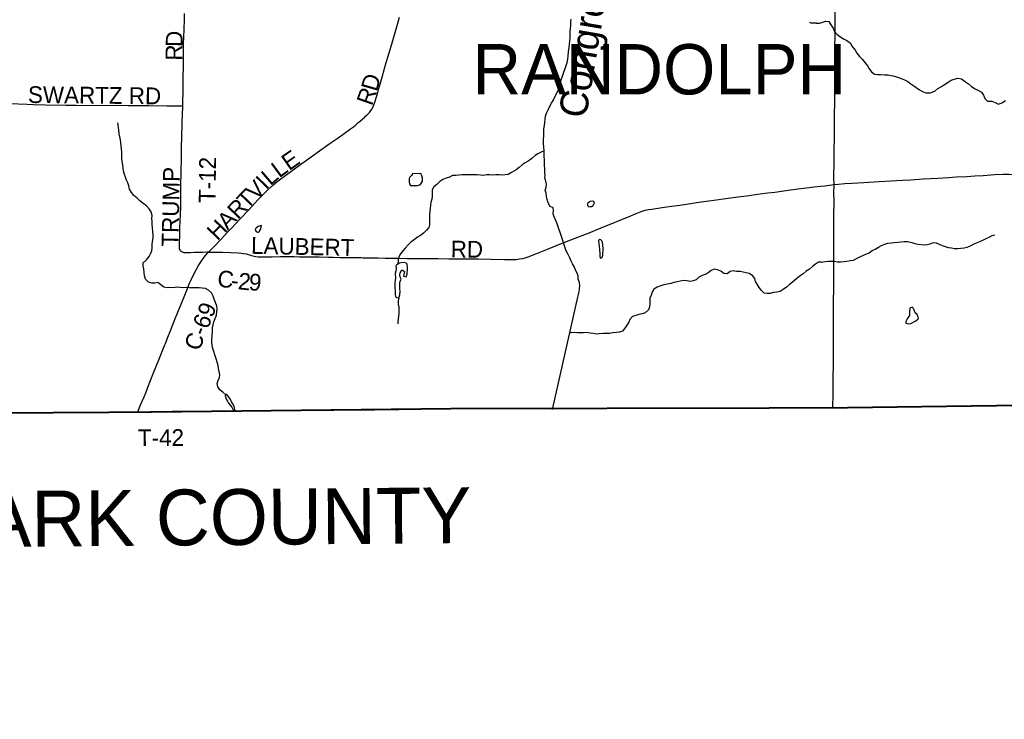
# Model space of a CAD drawing. Header units: feet. Extents: x 2113747 to 2516209, y 960708 to 1356798.
# Tile 17 of 244: x 2299312 to 2316941, y 1085339 to 1097869. Entities that reach past the tile are written whole.
import ezdxf

# ---------------------------------------------------------------- set-up
doc = ezdxf.new("R2010")
doc.units = ezdxf.units.FT
doc.header["$MEASUREMENT"] = 0
doc.linetypes.add('OhDOT_USTN3', pattern=[0.22, 0.165, -0.055])
for name, color, linetype in [('0_Xref', 7, 'Continuous'), ('GM_X_Adjacent_County', 251, 'OhDOT_USTN3'), ('GM_X_Adjacent_County_Text', 251, 'Continuous'), ('GM_X_County', 251, 'OhDOT_USTN3'), ('GM_X_County_Road', 3, 'Continuous'), ('GM_X_County_Road_Text', 3, 'Continuous'), ('GM_X_Minor_Lake', 5, 'Continuous'), ('GM_X_Minor_River', 5, 'Continuous'), ('GM_X_Minor_River_Text', 5, 'Continuous'), ('GM_X_State_Route', 1, 'Continuous'), ('GM_X_Township', 251, 'OhDOT_USTN3'), ('GM_X_Township_Road', 4, 'Continuous'), ('GM_X_Township_Road_Text', 4, 'Continuous'), ('GM_X_Township_Text', 251, 'Continuous')]:
    doc.layers.add(name, color=color, linetype=linetype)
doc.styles.add('Styledgn030', font='dgn030.shx')
doc.styles.add('Styledgn031', font='dgn031.shx')

# ---------------------------------------------------------------- blocks, each defined once
blk = doc.blocks.new('POR')
at = {"layer": 'GM_X_Adjacent_County', "flags": 128}
blk.add_lwpolyline([(2346501, 996686), (2346283, 996665), (2345680, 996660), (2344145, 996646), (2344130, 996649), (2344060, 996659), (2344005, 996663), (2343946, 996664), (2343923, 996665), (2343899, 996665), (2343806, 996663), (2343772, 996662), (2343731, 996662), (2343640, 996661), (2343440, 996660), (2343358, 996661), (2343347, 996661), (2343337, 996662), (2343275, 996668), (2343254, 996670), (2343129, 996670), (2342883, 996665), (2342703, 996664), (2342492, 996666), (2342051, 996672), (2342025, 996674), (2342005, 996677), (2341988, 996683), (2338743, 996679), (2335510, 996692), (2333434, 996701), (2332100, 996700), (2329181, 996697), (2329152, 995411), (2329124, 994175), (2326840, 994249), (2326566, 994258), (2323302, 994364), (2318495, 994521), (2318418, 991580), (2318389, 990457), (2318357, 989169), (2318255, 985163), (2318188, 982547), (2318166, 981646), (2318061, 978159), (2317909, 973125), (2317887, 972409), (2317774, 968635), (2317750, 967874), (2315491, 967887), (2314260, 967896), (2311196, 967914), (2309088, 967943), (2307368, 967969), (2304256, 968014), (2303811, 968017), (2303354, 968019), (2303003, 968024), (2302648, 968030), (2302233, 968036), (2301830, 968022), (2300402, 968044), (2300069, 968049), (2297101, 968095), (2296592, 968103), (2292919, 968108), (2288216, 968150), (2287501, 968160), (2286951, 968168), (2285626, 968187), (2280722, 968218), (2272659, 968235), (2270238, 968238), (2265711, 968240), (2264331, 968240), (2260640, 968285), (2260946, 968539), (2261456, 968823), (2262477, 969650), (2262984, 969822), (2263502, 969934), (2264011, 970226), (2264085, 970742), (2263732, 971249), (2263225, 971652), (2263021, 971730), (2262781, 971821), (2262721, 971844), (2262214, 971872), (2261703, 971959), (2260105, 972490), (2259584, 972510), (2259079, 972653), (2258559, 972903), (2258050, 972955), (2257525, 973068), (2256998, 973008), (2256626, 972503), (2255796, 970471), (2255025, 968928), (2254521, 968572), (2253837, 968476), (2253355, 968407), (2252800, 968322), (2251259, 968089), (2245496, 967220), (2243670, 966925), (2240387, 966394), (2235785, 965650), (2235507, 965607), (2232817, 965186), (2232372, 965117), (2231408, 964969), (2231146, 964928), (2230233, 964788), (2224423, 963889), (2224410, 963887), (2223431, 963729), (2220392, 963239), (2216348, 962587), (2213677, 962155), (2211388, 961785), (2205329, 960811), (2204689, 960708), (2204662, 968294), (2204646, 972822), (2204646, 972877), (2204618, 980822), (2204600, 985576), (2204621, 987650), (2204548, 994125), (2204539, 995545), (2204528, 997304), (2204524, 998046), (2204498, 1002246), (2204460, 1006231), (2204446, 1007585), (2204396, 1012421), (2204391, 1012891), (2204405, 1018278), (2204394, 1019758), (2204396, 1020517), (2204379, 1020841), (2204391, 1021803), (2204388, 1022494), (2204388, 1022770), (2204388, 1022837), (2204387, 1023044), (2204303, 1026249), (2204359, 1029499), (2204344, 1030439), (2204262, 1034310), (2204255, 1035776), (2204229, 1040690), (2204199, 1046565), (2204184, 1049044), (2204131, 1055650), (2204109, 1058317), (2204108, 1058407), (2204102, 1059211), (2204097, 1059892), (2204085, 1062073), (2204074, 1062671), (2204592, 1062652), (2205426, 1062621), (2210448, 1062486), (2212077, 1062442), (2214252, 1062298), (2216024, 1062234), (2218716, 1062135), (2224371, 1061928), (2226221, 1061860), (2226856, 1061837), (2228638, 1061772), (2234873, 1061544), (2237828, 1061436), (2239174, 1061390), (2240259, 1061347), (2240479, 1061338), (2245773, 1061157), (2247613, 1061077), (2251064, 1060965), (2252022, 1060939), (2254917, 1060860), (2259350, 1060738), (2259905, 1060723), (2262069, 1060670), (2262468, 1060662), (2262494, 1060660), (2262578, 1060658), (2262905, 1060648), (2263523, 1060622), (2264179, 1060605), (2264764, 1060590), (2266030, 1060558), (2267009, 1060529), (2267105, 1064278), (2267119, 1064405), (2267123, 1064546), (2267218, 1067680), (2267224, 1068546), (2267310, 1072879), (2267407, 1076551), (2267570, 1083741), (2267583, 1084035), (2267594, 1084592), (2267628, 1085890), (2267674, 1087762), (2267760, 1089304), (2267778, 1090418), (2268200, 1090405), (2270733, 1090435), (2271751, 1090471), (2272585, 1090487), (2273842, 1090511), (2274067, 1090515), (2275300, 1090545), (2275354, 1090544), (2275965, 1090561), (2276111, 1090564), (2279737, 1090638), (2280571, 1090646), (2281184, 1090660), (2283974, 1090692), (2287536, 1090733), (2291695, 1090779), (2294190, 1090795), (2294565, 1090800), (2298147, 1090820), (2299145, 1090827), (2299895, 1090831), (2301402, 1090840), (2307056, 1090903), (2313863, 1090917), (2318107, 1090974), (2324108, 1091056), (2326732, 1091091), (2326938, 1091094), (2328615, 1091117), (2328725, 1091118), (2331837, 1091161), (2333216, 1091180), (2335157, 1091206), (2341799, 1091296), (2342697, 1091308), (2345661, 1091348), (2348514, 1091386), (2352195, 1091435), (2355371, 1091477), (2358848, 1091522), (2358880, 1089100), (2358989, 1081862), (2359077, 1075795), (2359100, 1074264), (2359117, 1073113), (2359120, 1072859), (2359123, 1070999), (2359121, 1070553), (2359149, 1069014), (2359151, 1068908), (2359157, 1068672), (2359167, 1068297), (2359175, 1067907), (2359177, 1067589), (2359186, 1066908), (2359192, 1066862), (2359197, 1066642), (2359199, 1066419), (2359201, 1066097), (2359204, 1065780), (2359209, 1065466), (2359220, 1064937), (2359220, 1064806), (2359227, 1064612), (2359227, 1064330), (2359261, 1063309), (2359263, 1063113), (2359267, 1062870), (2359287, 1061492), (2359309, 1060000), (2359372, 1054688), (2359375, 1054438), (2359384, 1053642), (2359405, 1051846), (2359411, 1051373), (2359435, 1049379), (2359498, 1044029), (2359500, 1043884), (2359531, 1041219), (2359561, 1038682), (2359563, 1038569), (2359598, 1035611), (2359633, 1032629), (2359687, 1028035), (2359700, 1026946), (2359745, 1022879), (2359781, 1019525), (2359871, 1011833), (2360041, 1004528), (2360047, 1003475), (2360075, 1000767), (2360086, 1000743), (2360092, 1000724), (2360095, 1000700), (2360092, 1000665), (2360090, 1000651), (2360085, 1000617), (2360080, 1000554), (2360079, 1000500), (2360082, 1000454), (2360084, 1000441), (2360087, 1000429), (2360088, 1000406), (2360088, 1000358), (2360097, 998033), (2360102, 996698), (2359652, 996691), (2358952, 996686), (2358943, 996687), (2358419, 996691), (2358033, 996691), (2357318, 996684), (2357119, 996682), (2357033, 996681), (2356729, 996679), (2356356, 996674), (2355850, 996669), (2355636, 996665), (2355399, 996667), (2355207, 996668), (2354923, 996669), (2354630, 996666), (2354311, 996664), (2353876, 996661), (2353810, 996664), (2353790, 996667), (2353730, 996667), (2353580, 996667), (2353354, 996664), (2353227, 996661), (2352936, 996661), (2352543, 996665), (2351984, 996653), (2350868, 996644), (2350165, 996644), (2349779, 996645), (2349617, 996647), (2349487, 996647), (2349403, 996652), (2349327, 996658), (2349265, 996660), (2349206, 996662), (2349161, 996661), (2349080, 996658), (2348736, 996661), (2347330, 996649), (2347068, 996654), (2346837, 996655), (2346771, 996660), (2346660, 996673), (2346582, 996686), (2346523, 996692), (2346501, 996686)], dxfattribs=at)
at = {"layer": 'GM_X_County', "flags": 128}
blk.add_lwpolyline([(2353397, 1222451), (2356858, 1222526), (2358764, 1222568), (2364180, 1222723), (2365829, 1222755), (2369645, 1222836), (2372194, 1222881), (2374472, 1222924), (2379690, 1223029), (2379735, 1219826), (2379742, 1219374), (2379833, 1216178), (2380014, 1209139), (2380003, 1203413), (2380022, 1202249), (2380179, 1195356), (2380181, 1194352), (2380359, 1187412), (2380412, 1186569), (2380419, 1184193), (2380463, 1181823), (2380682, 1170163), (2380746, 1166807), (2380771, 1165044), (2380824, 1161382), (2380824, 1161039), (2380878, 1157552), (2380892, 1156694), (2381026, 1152330), (2381034, 1152023), (2381158, 1145150), (2381235, 1140057), (2381269, 1137568), (2381334, 1132856), (2381336, 1132676), (2381343, 1132210), (2381380, 1130882), (2381388, 1130504), (2381409, 1129491), (2381422, 1128859), (2381524, 1123853), (2381544, 1122872), (2381624, 1118858), (2381679, 1116097), (2382044, 1104151), (2382074, 1096083), (2382125, 1091787), (2380307, 1091766), (2379221, 1091753), (2378988, 1091751), (2374063, 1091696), (2368829, 1091637), (2365146, 1091594), (2364291, 1091584), (2363494, 1091575), (2360811, 1091544), (2360599, 1091542), (2358848, 1091522), (2355371, 1091477), (2352195, 1091435), (2348514, 1091386), (2345661, 1091348), (2342697, 1091308), (2341799, 1091296), (2335157, 1091206), (2333216, 1091180), (2331837, 1091161), (2328725, 1091118), (2328615, 1091117), (2326938, 1091094), (2326732, 1091091), (2324108, 1091056), (2318107, 1090974), (2313863, 1090917), (2307056, 1090903), (2301402, 1090840), (2299895, 1090831), (2299145, 1090827), (2298147, 1090820), (2294565, 1090800), (2294190, 1090795), (2291695, 1090779), (2287536, 1090733), (2283974, 1090692), (2281184, 1090660), (2280571, 1090646), (2279737, 1090638), (2276111, 1090564), (2275965, 1090561), (2275354, 1090544), (2275300, 1090545), (2274067, 1090515), (2274049, 1092053), (2274045, 1093010), (2274019, 1094549), (2274003, 1096382), (2273944, 1101977), (2273923, 1103969), (2273928, 1105260), (2273895, 1107881), (2273890, 1108659), (2273892, 1109492), (2273890, 1109708), (2273889, 1109866), (2273885, 1110318), (2273884, 1110420), (2273881, 1110748), (2273878, 1111173), (2273872, 1111794), (2273868, 1112294), (2273861, 1113069), (2273860, 1113281), (2273857, 1113575), (2273857, 1113636), (2273852, 1114201), (2273851, 1114281), (2273848, 1114656), (2273845, 1115019), (2273878, 1116829), (2273877, 1118817), (2273859, 1119170), (2273866, 1121327), (2273809, 1124393), (2273800, 1125028), (2273794, 1125938), (2273794, 1126045), (2273791, 1126395), (2273784, 1127599), (2273782, 1127896), (2273782, 1128013), (2273776, 1128908), (2273762, 1131307), (2273735, 1134958), (2273727, 1137672), (2273708, 1143906), (2273707, 1144117), (2273652, 1147706), (2273648, 1148193), (2273645, 1148717), (2273636, 1149823), (2273632, 1150488), (2273596, 1155295), (2273585, 1158808), (2273560, 1160546), (2273539, 1163372), (2273486, 1167056), (2273465, 1168621), (2273462, 1168895), (2273426, 1173044), (2273428, 1173104), (2273415, 1174720), (2273392, 1176176), (2273394, 1176620), (2273384, 1177023), (2273358, 1177776), (2273351, 1179125), (2273359, 1179654), (2273321, 1182083), (2273216, 1187364), (2273164, 1190519), (2273176, 1191453), (2273228, 1192712), (2273152, 1195400), (2273193, 1198453), (2273071, 1206556), (2272991, 1215563), (2272975, 1216501), (2272977, 1217406), (2272968, 1218487), (2272962, 1219225), (2272959, 1219527), (2272955, 1219996), (2272952, 1220381), (2272949, 1220734), (2272946, 1221095), (2272941, 1221646), (2274226, 1221624), (2276584, 1221584), (2279436, 1221567), (2287284, 1221586), (2287634, 1221587), (2288155, 1221588), (2289133, 1221589), (2291838, 1221592), (2294724, 1221588), (2295595, 1221591), (2298613, 1221605), (2299175, 1221609), (2303374, 1221676), (2308426, 1221766), (2313088, 1221841), (2315600, 1221874), (2319071, 1221920), (2326584, 1222061), (2327982, 1222076), (2333341, 1222133), (2335682, 1222157), (2338510, 1222201), (2341239, 1222245), (2343737, 1222286), (2344324, 1222288), (2349300, 1222361), (2350843, 1222395), (2353397, 1222451)], dxfattribs=at)
at = {"layer": 'GM_X_County_Road', "flags": 128}
for points in [[(2302692, 1093704), (2302782, 1093797), (2302924, 1093946), (2303029, 1094055), (2303114, 1094146), (2303253, 1094295), (2303419, 1094472), (2303578, 1094642), (2303678, 1094746), (2303755, 1094822), (2303837, 1094897), (2303914, 1094964), (2303962, 1095003), (2304076, 1095086), (2304166, 1095152), (2304256, 1095217), (2304406, 1095322), (2304529, 1095410), (2304831, 1095630), (2304909, 1095684), (2304996, 1095744), (2305098, 1095815), (2305237, 1095913), (2305290, 1095953), (2305332, 1095989), (2305355, 1096008), (2305375, 1096025), (2305389, 1096039), (2305414, 1096060), (2305453, 1096094), (2305466, 1096105), (2305483, 1096120), (2305505, 1096139), (2305527, 1096159), (2305544, 1096175), (2305575, 1096209), (2305600, 1096240), (2305621, 1096273), (2305635, 1096300), (2305654, 1096342), (2305673, 1096391), (2305703, 1096489), (2305725, 1096568), (2305744, 1096637), (2305778, 1096757), (2305801, 1096839), (2305845, 1096994), (2305876, 1097101), (2305904, 1097198), (2305949, 1097353), (2306021, 1097598), (2306081, 1097807), (2306112, 1097914)], [(2313892, 1094917), (2313893, 1094917), (2313975, 1094925), (2314086, 1094933), (2314220, 1094940), (2314426, 1094952), (2314698, 1094969), (2315121, 1094994), (2315265, 1095003), (2315488, 1095017), (2315750, 1095031), (2315946, 1095044), (2316077, 1095052), (2316270, 1095063), (2316415, 1095071), (2316565, 1095080), (2316772, 1095094), (2316919, 1095102), (2317027, 1095104), (2317335, 1095099), (2317673, 1095094), (2317834, 1095093), (2318018, 1095090)], [(2302692, 1093704), (2302773, 1093705), (2302852, 1093704), (2302947, 1093703), (2303094, 1093700), (2303222, 1093695), (2303281, 1093690), (2303322, 1093683), (2303367, 1093673), (2303464, 1093643), (2303509, 1093631), (2303541, 1093626), (2303581, 1093624), (2303709, 1093623), (2303834, 1093624), (2303984, 1093625), (2304060, 1093625), (2304224, 1093625), (2304322, 1093623), (2304453, 1093621), (2304491, 1093621), (2304506, 1093621), (2304529, 1093621), (2304673, 1093620), (2304830, 1093617), (2304922, 1093615), (2305043, 1093612), (2305223, 1093611), (2305341, 1093609), (2305427, 1093608), (2305456, 1093607), (2305479, 1093607), (2305551, 1093605), (2305649, 1093603), (2305675, 1093602), (2305685, 1093602), (2305730, 1093602), (2305858, 1093601), (2305989, 1093600), (2306094, 1093598), (2306258, 1093595), (2306439, 1093595), (2306514, 1093594), (2306573, 1093594), (2306621, 1093593), (2306676, 1093593), (2306804, 1093592), (2306998, 1093589), (2307218, 1093587), (2307392, 1093585), (2307523, 1093584), (2307752, 1093581), (2307992, 1093576), (2308146, 1093575), (2308199, 1093577), (2308258, 1093584), (2308320, 1093595), (2308365, 1093606), (2308418, 1093624), (2308525, 1093665), (2308614, 1093701), (2308760, 1093759), (2308964, 1093840), (2309044, 1093872), (2309180, 1093927), (2309538, 1094066), (2309651, 1094111), (2309797, 1094170), (2309933, 1094226), (2310046, 1094272), (2310210, 1094338), (2310352, 1094396), (2310409, 1094419), (2310460, 1094440), (2310513, 1094457), (2310570, 1094468), (2310629, 1094478), (2310817, 1094505), (2310983, 1094527), (2311129, 1094550), (2311515, 1094607), (2311651, 1094626), (2311827, 1094650), (2311908, 1094660), (2312042, 1094679), (2312168, 1094696), (2312279, 1094711), (2312376, 1094723), (2312523, 1094742), (2312708, 1094766), (2312832, 1094783), (2313030, 1094810), (2313242, 1094838), (2313398, 1094857), (2313535, 1094873), (2313649, 1094886), (2313727, 1094895), (2313892, 1094917)], [(2301427, 1090849), (2301482, 1090982), (2301541, 1091117), (2301569, 1091187), (2301619, 1091316), (2301698, 1091514), (2301816, 1091810), (2301904, 1092032), (2301920, 1092072), (2301964, 1092185), (2302017, 1092316), (2302092, 1092501), (2302145, 1092632), (2302213, 1092802), (2302255, 1092906), (2302302, 1093025), (2302354, 1093149), (2302377, 1093200), (2302424, 1093297), (2302477, 1093399), (2302515, 1093467), (2302559, 1093536), (2302599, 1093592), (2302641, 1093646), (2302682, 1093693), (2302692, 1093704)], [(2299145, 1090830), (2299321, 1090830), (2299496, 1090830), (2299632, 1090832), (2299797, 1090833), (2299927, 1090833), (2299961, 1090834), (2300162, 1090834), (2300326, 1090835), (2300577, 1090835), (2300654, 1090836), (2300724, 1090837), (2300794, 1090839), (2300871, 1090841), (2300978, 1090844), (2301106, 1090846), (2301285, 1090847), (2301427, 1090849)]]:
    blk.add_lwpolyline(points, dxfattribs=at)
at = {"layer": 'GM_X_Minor_Lake'}
for p, q in [((2306493, 1095114), (2306341, 1095110)), ((2306308, 1094897), (2306436, 1094898)), ((2309553, 1094525), (2309577, 1094541)), ((2303579, 1094164), (2303546, 1094138)), ((2309693, 1093761), (2309701, 1093671)), ((2306204, 1093521), (2306142, 1093512)), ((2315270, 1092431), (2315358, 1092476)), ((2303133, 1090880), (2303159, 1090880))]:
    blk.add_line(p, q, dxfattribs=at)
at = {"layer": 'GM_X_Minor_Lake', "flags": 128}
for points in [[(2306341, 1095110), (2306337, 1095094), (2306327, 1095079), (2306315, 1095067), (2306295, 1095051), (2306286, 1095027), (2306284, 1094993), (2306286, 1094957), (2306292, 1094929), (2306308, 1094897)], [(2306436, 1094898), (2306486, 1094916), (2306508, 1094946), (2306523, 1094978), (2306525, 1095036), (2306507, 1095092), (2306493, 1095114)], [(2309577, 1094541), (2309587, 1094551), (2309603, 1094579), (2309589, 1094615), (2309569, 1094619), (2309525, 1094611), (2309507, 1094603), (2309477, 1094575), (2309478, 1094541), (2309500, 1094519), (2309528, 1094521), (2309553, 1094525)], [(2303546, 1094138), (2303537, 1094130), (2303529, 1094106), (2303549, 1094078), (2303579, 1094060), (2303589, 1094064), (2303607, 1094080), (2303625, 1094113), (2303633, 1094151), (2303642, 1094183), (2303620, 1094180), (2303579, 1094164)], [(2309701, 1093671), (2309699, 1093633), (2309705, 1093605), (2309713, 1093597), (2309739, 1093609), (2309743, 1093617), (2309753, 1093649), (2309758, 1093771), (2309746, 1093883), (2309736, 1093911), (2309718, 1093925), (2309700, 1093935), (2309686, 1093929), (2309678, 1093921), (2309678, 1093901), (2309693, 1093761)], [(2306142, 1093512), (2306114, 1093508), (2306092, 1093498), (2306056, 1093480), (2306046, 1093456), (2306051, 1093414), (2306045, 1093364), (2306035, 1093324), (2306039, 1093240), (2306030, 1093165), (2306028, 1093083), (2306036, 1093003), (2306033, 1092949), (2306039, 1092913), (2306059, 1092891), (2306101, 1092885), (2306117, 1092942), (2306124, 1093010), (2306120, 1093042), (2306118, 1093102), (2306120, 1093148), (2306126, 1093178), (2306141, 1093220), (2306125, 1093260), (2306121, 1093302), (2306125, 1093338), (2306157, 1093382), (2306175, 1093384), (2306199, 1093357), (2306189, 1093304), (2306185, 1093276), (2306229, 1093265), (2306251, 1093309), (2306249, 1093335), (2306254, 1093385), (2306254, 1093439), (2306250, 1093491), (2306230, 1093507), (2306204, 1093521)], [(2315358, 1092476), (2315401, 1092511), (2315405, 1092531), (2315382, 1092587), (2315346, 1092621), (2315329, 1092666), (2315317, 1092694), (2315294, 1092720), (2315251, 1092701), (2315241, 1092641), (2315244, 1092569), (2315205, 1092514), (2315178, 1092464), (2315180, 1092436), (2315217, 1092422), (2315270, 1092431)], [(2303159, 1090880), (2303165, 1090892), (2303161, 1090916), (2303151, 1090950), (2303131, 1090990), (2303106, 1091028), (2303086, 1091068), (2303042, 1091128), (2303014, 1091160), (2302988, 1091137), (2303000, 1091087), (2303032, 1091038), (2303053, 1091002), (2303085, 1090958), (2303113, 1090932), (2303133, 1090880)]]:
    blk.add_lwpolyline(points, dxfattribs=at)
at = {"layer": 'GM_X_Minor_River', "flags": 128}
for points in [[(2308714, 1095140), (2308713, 1095202), (2308709, 1095256), (2308709, 1095363), (2308705, 1095413), (2308703, 1095467), (2308703, 1095521), (2308695, 1095591), (2308688, 1095649), (2308690, 1095711), (2308694, 1095799), (2308694, 1095856), (2308698, 1095916), (2308706, 1095972), (2308714, 1096030), (2308722, 1096086), (2308729, 1096140), (2308745, 1096196), (2308775, 1096257), (2308801, 1096311), (2308835, 1096373), (2308861, 1096423), (2308891, 1096489), (2308929, 1096551), (2308960, 1096616), (2308980, 1096676), (2308996, 1096738), (2309008, 1096792), (2309028, 1096856), (2309056, 1096932), (2309078, 1096993), (2309099, 1097047), (2309117, 1097105), (2309127, 1097161), (2309133, 1097219), (2309139, 1097291), (2309149, 1097370), (2309157, 1097430), (2309163, 1097486), (2309166, 1097542), (2309168, 1097596), (2309170, 1097660), (2309178, 1097766), (2309182, 1097829), (2309188, 1097879)], [(2313572, 1097807), (2313542, 1097807), (2313484, 1097804), (2313460, 1097816)], [(2313572, 1097807), (2313630, 1097808), (2313690, 1097825), (2313742, 1097842), (2313798, 1097838), (2313833, 1097777), (2313877, 1097715), (2313900, 1097659), (2313949, 1097602), (2314017, 1097554), (2314074, 1097519), (2314124, 1097497), (2314180, 1097454), (2314217, 1097388), (2314270, 1097325), (2314303, 1097267), (2314349, 1097212), (2314402, 1097158), (2314447, 1097102), (2314493, 1097043), (2314524, 1096991), (2314561, 1096937), (2314619, 1096892), (2314673, 1096887), (2314725, 1096885), (2314795, 1096884), (2314853, 1096883), (2314915, 1096870), (2314975, 1096856), (2315044, 1096835), (2315094, 1096818), (2315154, 1096792), (2315213, 1096761), (2315265, 1096720), (2315321, 1096682), (2315420, 1096613), (2315475, 1096582), (2315535, 1096559), (2315611, 1096558), (2315699, 1096587), (2315754, 1096636), (2315814, 1096670), (2315869, 1096707), (2315937, 1096752), (2315988, 1096787), (2316046, 1096806), (2316110, 1096820), (2316172, 1096807), (2316246, 1096758), (2316303, 1096719), (2316353, 1096671), (2316418, 1096632), (2316478, 1096602), (2316533, 1096573), (2316567, 1096519), (2316590, 1096457), (2316643, 1096410), (2316719, 1096407), (2316775, 1096384), (2316835, 1096358), (2316899, 1096381), (2316960, 1096422)], [(2301207, 1095047), (2301189, 1095099), (2301171, 1095161), (2301165, 1095212), (2301157, 1095268), (2301149, 1095330), (2301143, 1095384), (2301141, 1095440), (2301138, 1095494), (2301134, 1095558), (2301130, 1095608), (2301124, 1095664), (2301114, 1095718), (2301104, 1095771), (2301096, 1095827), (2301090, 1095889), (2301081, 1095939), (2301075, 1095989), (2301069, 1096021)], [(2308703, 1095521), (2308647, 1095499), (2308591, 1095469), (2308539, 1095436), (2308479, 1095382), (2308419, 1095334), (2308363, 1095304), (2308309, 1095270), (2308253, 1095223), (2308199, 1095179), (2308117, 1095131)], [(2308850, 1090888), (2309303, 1092898), (2309316, 1092948), (2309330, 1093000), (2309338, 1093050), (2309340, 1093104), (2309333, 1093162), (2309313, 1093222), (2309309, 1093276), (2309293, 1093328), (2309265, 1093386), (2309244, 1093438), (2309210, 1093494), (2309186, 1093546), (2309164, 1093606), (2309130, 1093666), (2309103, 1093720), (2309079, 1093780), (2309059, 1093834), (2309041, 1093896), (2309023, 1093952), (2309006, 1094004), (2308988, 1094060), (2308966, 1094124), (2308930, 1094231), (2308905, 1094285), (2308883, 1094341), (2308865, 1094395), (2308867, 1094449), (2308862, 1094499), (2308812, 1094525), (2308776, 1094587), (2308754, 1094651), (2308746, 1094703), (2308736, 1094763), (2308719, 1094815), (2308737, 1094865), (2308747, 1094923), (2308735, 1094979), (2308714, 1095035), (2308722, 1095086), (2308714, 1095128), (2308714, 1095140)], [(2303001, 1091149), (2302947, 1091200), (2302894, 1091241), (2302858, 1091293), (2302847, 1091351), (2302867, 1091405), (2302891, 1091459), (2302897, 1091511), (2302882, 1091571), (2302874, 1091623), (2302864, 1091677), (2302850, 1091737), (2302832, 1091793), (2302805, 1091865), (2302789, 1091925), (2302773, 1091983), (2302761, 1092035), (2302752, 1092095), (2302750, 1092146), (2302756, 1092202), (2302765, 1092296), (2302767, 1092350), (2302779, 1092402), (2302791, 1092458), (2302813, 1092516), (2302836, 1092575), (2302842, 1092639), (2302846, 1092691), (2302840, 1092741), (2302817, 1092803), (2302795, 1092861), (2302777, 1092919), (2302745, 1092979), (2302693, 1093024), (2302638, 1093052), (2302579, 1093062), (2302523, 1093064), (2302465, 1093067), (2302403, 1093065), (2302349, 1093065), (2302291, 1093072), (2302235, 1093068), (2302127, 1093076), (2302065, 1093069), (2302003, 1093071), (2301945, 1093069), (2301893, 1093078), (2301839, 1093122), (2301787, 1093160), (2301729, 1093148), (2301675, 1093153), (2301619, 1093169), (2301565, 1093223), (2301549, 1093281), (2301539, 1093339), (2301532, 1093407), (2301520, 1093459), (2301524, 1093513), (2301582, 1093569), (2301629, 1093626), (2301657, 1093676), (2301677, 1093730), (2301685, 1093784), (2301684, 1093842), (2301690, 1093898), (2301700, 1093961), (2301702, 1094017), (2301693, 1094079), (2301687, 1094143), (2301683, 1094199), (2301685, 1094253), (2301678, 1094307), (2301684, 1094363), (2301666, 1094429), (2301630, 1094481), (2301584, 1094537), (2301519, 1094582), (2301465, 1094624), (2301413, 1094670), (2301357, 1094718), (2301311, 1094772), (2301281, 1094832), (2301266, 1094892), (2301250, 1094946), (2301224, 1094997), (2301207, 1095047)], [(2308117, 1095131), (2308061, 1095094), (2308003, 1095088), (2307947, 1095086), (2307895, 1095091), (2307837, 1095089), (2307775, 1095087), (2307723, 1095089), (2307672, 1095088), (2307618, 1095080), (2307562, 1095084), (2307504, 1095091), (2307448, 1095093), (2307390, 1095091), (2307338, 1095089), (2307284, 1095088), (2307228, 1095088), (2307176, 1095082), (2307122, 1095081), (2307064, 1095077), (2307007, 1095049), (2306947, 1095033), (2306891, 1095008), (2306837, 1094970), (2306783, 1094920), (2306730, 1094873), (2306700, 1094819), (2306698, 1094769), (2306698, 1094711), (2306689, 1094655), (2306675, 1094599), (2306669, 1094544), (2306661, 1094494), (2306654, 1094436), (2306650, 1094378), (2306648, 1094308), (2306648, 1094254), (2306647, 1094198), (2306637, 1094148), (2306597, 1094098), (2306543, 1094047), (2306490, 1094003), (2306432, 1093973), (2306378, 1093934), (2306318, 1093882), (2306267, 1093838), (2306211, 1093777), (2306171, 1093727), (2306131, 1093675), (2306100, 1093620), (2306088, 1093570), (2306081, 1093492)], [(2313668, 1093526), (2313734, 1093536), (2313790, 1093543), (2313898, 1093545), (2313956, 1093535), (2314014, 1093532), (2314072, 1093539), (2314124, 1093546), (2314188, 1093555), (2314239, 1093563), (2314295, 1093590), (2314356, 1093623), (2314410, 1093648), (2314462, 1093670), (2314523, 1093695), (2314577, 1093734), (2314630, 1093761), (2314686, 1093794), (2314743, 1093823), (2314803, 1093851), (2314857, 1093868), (2314917, 1093873), (2314972, 1093878), (2315034, 1093885), (2315090, 1093893), (2315148, 1093898), (2315208, 1093897), (2315288, 1093878), (2315341, 1093859), (2315397, 1093850), (2315453, 1093844), (2315513, 1093839), (2315565, 1093842), (2315616, 1093853), (2315672, 1093881), (2315722, 1093872), (2315774, 1093849), (2315829, 1093823), (2315937, 1093789), (2315997, 1093782), (2316051, 1093772), (2316111, 1093773), (2316163, 1093776), (2316223, 1093781), (2316279, 1093794), (2316338, 1093820), (2316390, 1093847), (2316444, 1093870), (2316501, 1093895), (2316557, 1093922), (2316614, 1093948), (2316670, 1093973), (2316722, 1094004), (2316771, 1094019)], [(2313668, 1093526), (2313615, 1093524), (2313559, 1093490), (2313507, 1093446), (2313451, 1093403), (2313395, 1093363), (2313340, 1093318), (2313284, 1093280), (2313226, 1093234), (2313149, 1093169), (2313095, 1093127), (2313039, 1093079), (2312979, 1093038), (2312926, 1093004), (2312868, 1092992), (2312808, 1092981), (2312748, 1092967), (2312696, 1092963), (2312644, 1092971), (2312594, 1093020), (2312550, 1093074), (2312514, 1093130), (2312489, 1093182), (2312477, 1093236), (2312431, 1093288), (2312375, 1093322), (2312317, 1093337), (2312263, 1093349), (2312209, 1093359), (2312147, 1093359), (2312087, 1093372), (2312033, 1093362), (2311977, 1093318), (2311922, 1093323), (2311867, 1093367), (2311807, 1093387), (2311747, 1093403), (2311694, 1093378), (2311640, 1093338), (2311586, 1093304), (2311530, 1093289), (2311474, 1093259), (2311427, 1093209), (2311373, 1093190), (2311317, 1093180), (2311259, 1093192), (2311205, 1093198), (2311139, 1093187), (2311085, 1093175), (2311027, 1093161), (2310971, 1093142), (2310912, 1093130), (2310848, 1093120), (2310794, 1093105), (2310728, 1093081), (2310668, 1093043), (2310635, 1092988), (2310617, 1092936), (2310595, 1092880), (2310593, 1092830), (2310593, 1092778), (2310586, 1092728), (2310568, 1092672), (2310510, 1092619), (2310456, 1092601), (2310395, 1092591), (2310341, 1092574), (2310285, 1092554), (2310239, 1092502), (2310217, 1092452), (2310180, 1092397), (2310146, 1092343), (2310106, 1092293), (2310052, 1092271), (2309998, 1092264), (2309933, 1092260), (2309871, 1092250), (2309815, 1092249), (2309755, 1092247), (2309689, 1092243), (2309635, 1092238), (2309579, 1092246), (2309527, 1092252), (2309457, 1092264), (2309405, 1092261), (2309351, 1092259), (2309299, 1092263), (2309245, 1092264), (2309191, 1092262), (2309157, 1092262)], [(2306101, 1092885), (2306087, 1092833), (2306089, 1092777), (2306101, 1092719), (2306102, 1092667), (2306100, 1092611), (2306096, 1092559), (2306090, 1092507), (2306085, 1092453), (2306081, 1092423)], [(2303159, 1090880), (2303174, 1090865), (2303180, 1090853)]]:
    blk.add_lwpolyline(points, dxfattribs=at)
at = {"layer": 'GM_X_State_Route', "flags": 128}
blk.add_lwpolyline([(2313874, 1090917), (2313874, 1090988), (2313876, 1091099), (2313878, 1091273), (2313879, 1091362), (2313880, 1091490), (2313882, 1091651), (2313882, 1091769), (2313883, 1091913), (2313883, 1092015), (2313886, 1092375), (2313886, 1092506), (2313886, 1092644), (2313886, 1092755), (2313886, 1092863), (2313887, 1093021), (2313888, 1093100), (2313888, 1093346), (2313889, 1093510), (2313890, 1093641), (2313890, 1093726), (2313889, 1093874), (2313890, 1094018), (2313891, 1094058), (2313890, 1094087), (2313891, 1094133), (2313890, 1094255), (2313891, 1094425), (2313892, 1094543), (2313892, 1094625), (2313891, 1094763), (2313892, 1094917), (2313892, 1094934), (2313891, 1095016), (2313891, 1095058), (2313891, 1095087), (2313891, 1095149), (2313892, 1095208), (2313894, 1095359), (2313896, 1095562), (2313899, 1095726), (2313901, 1095917), (2313901, 1096130), (2313904, 1096419), (2313904, 1096527), (2313906, 1096626), (2313907, 1096888), (2313908, 1097013), (2313909, 1097262), (2313912, 1097702), (2313914, 1097850), (2313917, 1098201)], dxfattribs=at)
at = {"layer": 'GM_X_Township', "flags": 128}
blk.add_lwpolyline([(2299080, 1118654), (2299393, 1118653), (2300974, 1118651), (2302815, 1118637), (2305256, 1118586), (2305355, 1118577), (2305447, 1118586), (2308267, 1118589), (2311596, 1118575), (2314610, 1118563), (2321212, 1118516), (2325058, 1118507), (2328670, 1118495), (2328673, 1115450), (2328676, 1111411), (2328676, 1110812), (2328679, 1107535), (2328685, 1104162), (2328691, 1097555), (2328691, 1097500), (2328700, 1094332), (2328615, 1091117), (2326938, 1091094), (2326732, 1091091), (2324108, 1091056), (2318107, 1090974), (2313863, 1090917), (2307056, 1090903), (2301402, 1090840), (2299895, 1090831), (2299145, 1090827), (2299131, 1096372), (2299121, 1100750), (2299110, 1104784), (2299110, 1104924), (2299092, 1106995), (2299072, 1110035), (2299073, 1112956), (2299080, 1118654)], dxfattribs=at)
at = {"layer": 'GM_X_Township_Road', "flags": 128}
for points in [[(2302232, 1096328), (2302233, 1096342), (2302235, 1096440), (2302237, 1096529), (2302239, 1096656), (2302238, 1096725), (2302241, 1096860), (2302243, 1097021), (2302243, 1097122), (2302244, 1097306), (2302246, 1097440), (2302249, 1097552), (2302260, 1097858), (2302263, 1097981)], [(2299131, 1096368), (2299444, 1096358), (2299558, 1096353), (2299775, 1096345), (2300138, 1096340), (2300322, 1096341), (2301256, 1096333), (2301616, 1096330), (2301947, 1096329), (2302207, 1096328), (2302232, 1096328)], [(2302692, 1093704), (2302660, 1093703), (2302588, 1093702), (2302502, 1093698), (2302443, 1093697), (2302372, 1093694), (2302283, 1093693), (2302259, 1093694), (2302243, 1093698), (2302223, 1093706), (2302206, 1093718), (2302194, 1093730), (2302183, 1093747), (2302176, 1093767), (2302172, 1093787), (2302171, 1093814), (2302173, 1093873), (2302178, 1094011), (2302182, 1094158), (2302185, 1094243), (2302191, 1094398), (2302195, 1094496), (2302196, 1094607), (2302197, 1094699), (2302199, 1094801), (2302199, 1094942), (2302201, 1095083), (2302203, 1095168), (2302204, 1095201), (2302207, 1095342), (2302210, 1095552), (2302211, 1095640), (2302214, 1095719), (2302217, 1095850), (2302219, 1095935), (2302222, 1096044), (2302226, 1096155), (2302232, 1096328)], [(2301427, 1090849), (2301653, 1090851), (2301830, 1090852), (2302043, 1090856), (2302122, 1090857), (2302175, 1090857), (2302338, 1090857), (2302437, 1090856), (2302607, 1090857), (2302801, 1090859), (2302955, 1090861), (2303053, 1090862), (2303277, 1090863), (2303464, 1090865), (2303569, 1090867), (2303746, 1090869), (2303946, 1090872), (2304044, 1090873), (2304208, 1090873), (2304576, 1090874), (2304711, 1090875), (2304789, 1090876), (2304937, 1090877), (2305239, 1090880), (2305665, 1090884), (2305764, 1090886), (2305964, 1090888), (2306102, 1090890), (2306272, 1090892), (2306469, 1090895), (2306660, 1090898), (2306952, 1090902), (2307099, 1090905), (2307224, 1090906), (2307277, 1090903)]]:
    blk.add_lwpolyline(points, dxfattribs=at)
at = {"layer": 'GM_X_Adjacent_County_Text', "insert": (2296925, 1088395), "char_height": 1000, "attachment_point": 7, "rotation": 0.4821, "line_spacing_factor": 0.8, "style": 'Styledgn030'}
blk.add_mtext('{\\Fdgn000|c0;\\C256;STARK COUNTY}', dxfattribs=at)
at = {"layer": 'GM_X_County_Road_Text', "char_height": 300, "attachment_point": 7, "line_spacing_factor": 0.8, "style": 'Styledgn030'}
for s, insert, rotation in [('{\\Fdgn000|c0;\\C256;D}', (2305706, 1096569), 73.9687), ('{\\Fdgn000|c0;\\C256;R}', (2305619, 1096314), 70.8319), ('{\\Fdgn000|c0;\\C256;E}', (2304136, 1095155), 34.959), ('{\\Fdgn000|c0;\\C256;L}', (2303960, 1095025), 36.4928), ('{\\Fdgn000|c0;\\C256;L}', (2303800, 1094887), 40.7324), ('{\\Fdgn000|c0;\\C256;V}', (2303543, 1094620), 46.1824), ('{\\Fdgn000|c0;\\C256;I}', (2303724, 1094809), 45.4057), ('{\\Fdgn000|c0;\\C256;T}', (2303388, 1094458), 46.2516), ('{\\Fdgn000|c0;\\C256;R}', (2303217, 1094280), 46.2522), ('{\\Fdgn000|c0;\\C256;H}', (2302852, 1093899), 46.252), ('{\\Fdgn000|c0;\\C256;A}', (2303035, 1094089), 46.2481), ('{\\Fdgn000|c0;\\C256;LAUBERT}', (2303452, 1093673), 358.7264), ('{\\Fdgn000|c0;\\C256;RD}', (2307028, 1093611), 359.5119), ('{\\Fdgn000|c0;\\C256;C}', (2302838, 1093086), 353.2812), ('{\\Fdgn000|c0;\\C256;2}', (2303211, 1093043), 354.0319), ('{\\Fdgn000|c0;\\C256;9}', (2303405, 1093022), 355.3488), ('{\\Fdgn000|c0;\\C256;-}', (2303084, 1093057), 353.4514), ('{\\Fdgn000|c0;\\C256;C-69}', (2302529, 1091917), 68.4654)]:
    blk.add_mtext(s, dxfattribs=dict(at, insert=insert, rotation=rotation))
at = {"layer": 'GM_X_Minor_River_Text', "insert": (2309277, 1096114), "char_height": 500.22, "attachment_point": 4, "rotation": 80.3984, "line_spacing_factor": 0.8, "style": 'Styledgn031'}
blk.add_mtext('{\\Fdgn000|c0;\\C256;Congress}', dxfattribs=at)
at = {"layer": 'GM_X_Township_Road_Text', "char_height": 300, "attachment_point": 7, "line_spacing_factor": 0.8, "style": 'Styledgn030'}
for s, insert, rotation in [('{\\Fdgn000|c0;\\C256;D}', (2302226, 1097378), 88.6958), ('{\\Fdgn000|c0;\\C256;R}', (2302223, 1097134), 89.3794), ('{\\Fdgn000|c0;\\C256;SWARTZ RD}', (2299459, 1096374), 359.4068), ('{\\Fdgn000|c0;\\C256;T-12}', (2302818, 1094585), 89.3202), ('{\\Fdgn000|c0;\\C256;TRUMP}', (2302157, 1093803), 88.8262), ('{\\Fdgn000|c0;\\C256;T-42}', (2301430, 1090231), 0.3523)]:
    blk.add_mtext(s, dxfattribs=dict(at, insert=insert, rotation=rotation))
at = {"layer": 'GM_X_Township_Text', "insert": (2307421, 1096519), "char_height": 900, "attachment_point": 7, "rotation": 0, "line_spacing_factor": 0.8, "style": 'Styledgn031'}
blk.add_mtext('{\\Fdgn000|c0;\\C256;RANDOLPH}', dxfattribs=at)

msp = doc.modelspace()

# ---------------------------------------------------------------- block references
at = {"layer": '0_Xref'}
msp.add_blockref('POR', (0, 0), dxfattribs=at)

doc.saveas('drawing.dxf')
